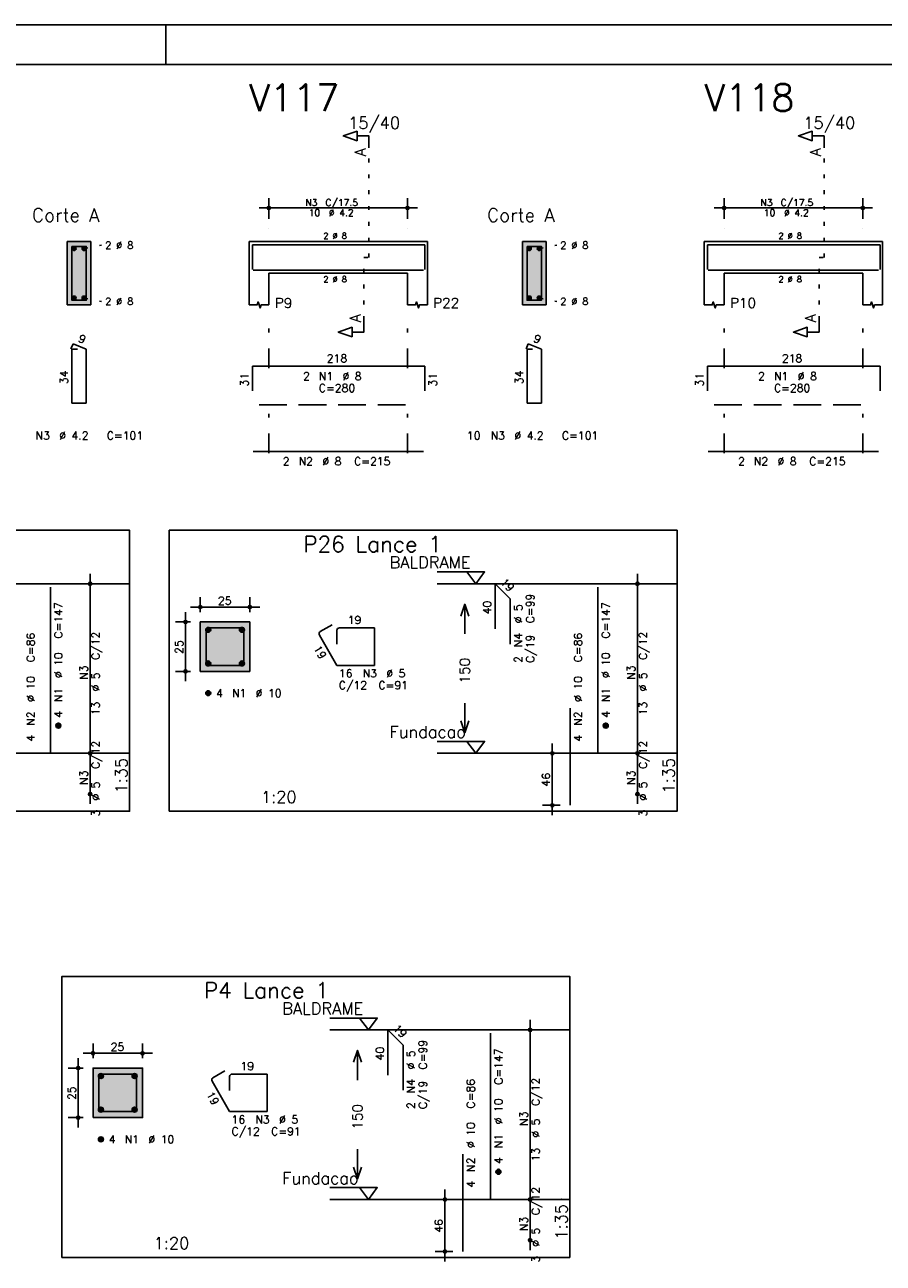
# Model space of a CAD drawing. Extents: x 0 to 84.1, y 0 to 59.4.
# Tile 7 of 9: x 43.5 to 65.2, y 28.1 to 59.4. Entities that reach past the tile are written whole.
import ezdxf

# ---------------------------------------------------------------- set-up
doc = ezdxf.new("R2010")
doc.units = 0
for name, pattern in [('ESTILO_TQS_0001', [1, 0.7, -0.3]), ('ESTILO_TQS_0002', [0.4, 0.1, -0.3]), ('ESTILO_TQS_0003', [1.5, 0.5, -0.4, 0.1, -0.5])]:
    doc.linetypes.add(name, pattern=pattern)
for name, color, linetype in [('1', 1, 'CONTINUOUS'), ('10', 10, 'CONTINUOUS'), ('2', 2, 'CONTINUOUS'), ('3', 3, 'CONTINUOUS'), ('4', 4, 'CONTINUOUS'), ('6', 6, 'CONTINUOUS'), ('7', 7, 'CONTINUOUS')]:
    doc.layers.add(name, color=color, linetype=linetype)
doc.styles.get("Standard").update_dxf_attribs({"font": 'ROMANS.SHX'})

msp = doc.modelspace()

# ---------------------------------------------------------------- linework, layer by layer
at = {"layer": '1', "linetype": 'ESTILO_TQS_0002'}
for p, q in [((52.229, 53.52), (52.229, 56.29)), ((63.725, 53.52), (63.725, 56.29)), ((45.033, 53.745), (45.478, 53.83)), ((56.529, 53.745), (56.974, 53.83)), ((52.104, 51.935), (52.104, 53.52)), ((52.104, 53.52), (52.229, 53.52)), ((63.6, 51.935), (63.6, 53.52)), ((63.6, 53.52), (63.725, 53.52)), ((45.033, 52.495), (45.478, 52.41)), ((56.529, 52.495), (56.974, 52.41))]:
    msp.add_line(p, q, dxfattribs=at)
at = {"layer": '1', "linetype": 'ESTILO_TQS_0001'}
for p, q in [((49.454, 49.795), (53.454, 49.795)), ((60.95, 49.795), (64.95, 49.795))]:
    msp.add_line(p, q, dxfattribs=at)
at = {"layer": '1', "linetype": 'CONTINUOUS'}
for points in [[(33.36, 39.526214), (46.185, 39.526214), (46.185, 46.626214), (33.36, 46.626214), (33.36, 39.526214)], [(47.185, 39.526214), (60.01, 39.526214), (60.01, 46.626214), (47.185, 46.626214), (47.185, 39.526214)], [(53.95, 45.576214), (55.15, 45.576214), (54.925, 45.276214), (54.7, 45.576214)], [(46.185, 45.276214), (40.125, 45.276214)], [(60.01, 45.276214), (53.95, 45.276214)], [(53.95, 41.2905), (55.15, 41.2905), (54.925, 40.9905), (54.7, 41.2905)], [(46.185, 40.9905), (40.125, 40.9905)], [(60.01, 40.9905), (53.95, 40.9905)], [(44.475, 28.252214), (57.3, 28.252214), (57.3, 35.352214), (44.475, 35.352214), (44.475, 28.252214)], [(51.24, 34.302214), (52.44, 34.302214), (52.215, 34.002214), (51.99, 34.302214)], [(57.3, 34.002214), (51.24, 34.002214)], [(51.24, 30.0165), (52.44, 30.0165), (52.215, 29.7165), (51.99, 30.0165)], [(57.3, 29.7165), (51.24, 29.7165)]]:
    msp.add_lwpolyline(points, dxfattribs=at)
at = {"layer": '1', "linetype": 'ESTILO_TQS_0002'}
for points in [[(47.97, 43.060857), (49.22, 43.060857), (49.22, 44.310857), (47.97, 44.310857), (47.97, 43.060857)], [(45.26, 31.786857), (46.51, 31.786857), (46.51, 33.036857), (45.26, 33.036857), (45.26, 31.786857)]]:
    msp.add_lwpolyline(points, dxfattribs=at)
at = {"layer": '1', "linetype": 'CONTINUOUS'}
for centre in [(44.783, 53.745), (45.033, 53.745), (56.279, 53.745), (56.529, 53.745), (44.783, 52.495), (45.033, 52.495), (56.279, 52.495), (56.529, 52.495)]:
    msp.add_circle(centre, 0.05, dxfattribs=at)
for points in [[(44.833, 53.745), (44.758, 53.788301), (44.736015, 53.762101)], [(44.833, 53.745), (44.736015, 53.762101), (44.736015, 53.727899)], [(44.833, 53.745), (44.736015, 53.727899), (44.758, 53.701699)], [(44.833, 53.745), (44.791682, 53.79424), (44.758, 53.788301)], [(44.833, 53.745), (44.758, 53.701699), (44.791682, 53.69576)], [(44.833, 53.745), (44.821302, 53.777139), (44.791682, 53.79424)], [(44.833, 53.745), (44.791682, 53.69576), (44.821302, 53.712861)], [(44.833, 53.745), (44.821302, 53.712861), (44.833, 53.745)], [(45.083, 53.745), (45.008, 53.788301), (44.986015, 53.762101)], [(45.083, 53.745), (44.986015, 53.762101), (44.986015, 53.727899)], [(45.083, 53.745), (44.986015, 53.727899), (45.008, 53.701699)], [(45.083, 53.745), (45.041682, 53.79424), (45.008, 53.788301)], [(45.083, 53.745), (45.008, 53.701699), (45.041682, 53.69576)], [(45.083, 53.745), (45.071302, 53.777139), (45.041682, 53.79424)], [(45.083, 53.745), (45.041682, 53.69576), (45.071302, 53.712861)], [(45.083, 53.745), (45.071302, 53.712861), (45.083, 53.745)], [(56.329, 53.745), (56.254, 53.788301), (56.232015, 53.762101)], [(56.329, 53.745), (56.232015, 53.762101), (56.232015, 53.727899)], [(56.329, 53.745), (56.232015, 53.727899), (56.254, 53.701699)], [(56.329, 53.745), (56.287682, 53.79424), (56.254, 53.788301)], [(56.329, 53.745), (56.254, 53.701699), (56.287682, 53.69576)], [(56.329, 53.745), (56.317302, 53.777139), (56.287682, 53.79424)], [(56.329, 53.745), (56.287682, 53.69576), (56.317302, 53.712861)], [(56.329, 53.745), (56.317302, 53.712861), (56.329, 53.745)], [(56.579, 53.745), (56.504, 53.788301), (56.482015, 53.762101)], [(56.579, 53.745), (56.482015, 53.762101), (56.482015, 53.727899)], [(56.579, 53.745), (56.482015, 53.727899), (56.504, 53.701699)], [(56.579, 53.745), (56.537682, 53.79424), (56.504, 53.788301)], [(56.579, 53.745), (56.504, 53.701699), (56.537682, 53.69576)], [(56.579, 53.745), (56.567302, 53.777139), (56.537682, 53.79424)], [(56.579, 53.745), (56.537682, 53.69576), (56.567302, 53.712861)], [(56.579, 53.745), (56.567302, 53.712861), (56.579, 53.745)], [(44.833, 52.495), (44.758, 52.538301), (44.736015, 52.512101)], [(44.833, 52.495), (44.736015, 52.512101), (44.736015, 52.477899)], [(44.833, 52.495), (44.736015, 52.477899), (44.758, 52.451699)], [(44.833, 52.495), (44.791682, 52.54424), (44.758, 52.538301)], [(44.833, 52.495), (44.758, 52.451699), (44.791682, 52.44576)], [(44.833, 52.495), (44.821302, 52.527139), (44.791682, 52.54424)], [(44.833, 52.495), (44.791682, 52.44576), (44.821302, 52.462861)], [(44.833, 52.495), (44.821302, 52.462861), (44.833, 52.495)], [(45.083, 52.495), (45.008, 52.538301), (44.986015, 52.512101)], [(45.083, 52.495), (44.986015, 52.512101), (44.986015, 52.477899)], [(45.083, 52.495), (44.986015, 52.477899), (45.008, 52.451699)], [(45.083, 52.495), (45.041682, 52.54424), (45.008, 52.538301)], [(45.083, 52.495), (45.008, 52.451699), (45.041682, 52.44576)], [(45.083, 52.495), (45.071302, 52.527139), (45.041682, 52.54424)], [(45.083, 52.495), (45.041682, 52.44576), (45.071302, 52.462861)], [(45.083, 52.495), (45.071302, 52.462861), (45.083, 52.495)], [(56.329, 52.495), (56.254, 52.538301), (56.232015, 52.512101)], [(56.329, 52.495), (56.232015, 52.512101), (56.232015, 52.477899)], [(56.329, 52.495), (56.232015, 52.477899), (56.254, 52.451699)], [(56.329, 52.495), (56.287682, 52.54424), (56.254, 52.538301)], [(56.329, 52.495), (56.254, 52.451699), (56.287682, 52.44576)], [(56.329, 52.495), (56.317302, 52.527139), (56.287682, 52.54424)], [(56.329, 52.495), (56.287682, 52.44576), (56.317302, 52.462861)], [(56.329, 52.495), (56.317302, 52.462861), (56.329, 52.495)], [(56.579, 52.495), (56.504, 52.538301), (56.482015, 52.512101)], [(56.579, 52.495), (56.482015, 52.512101), (56.482015, 52.477899)], [(56.579, 52.495), (56.482015, 52.477899), (56.504, 52.451699)], [(56.579, 52.495), (56.537682, 52.54424), (56.504, 52.538301)], [(56.579, 52.495), (56.504, 52.451699), (56.537682, 52.44576)], [(56.579, 52.495), (56.567302, 52.527139), (56.537682, 52.54424)], [(56.579, 52.495), (56.537682, 52.44576), (56.567302, 52.462861)], [(56.579, 52.495), (56.567302, 52.462861), (56.579, 52.495)]]:
    msp.add_solid(points, dxfattribs=at)
at = {"layer": '10', "linetype": 'CONTINUOUS'}
for points in [[(45.208, 52.32), (45.208, 53.92), (44.608, 53.92)], [(45.208, 52.32), (44.608, 53.92), (44.608, 52.32)], [(56.704, 52.32), (56.704, 53.92), (56.104, 53.92)], [(56.704, 52.32), (56.104, 53.92), (56.104, 52.32)], [(45.208, 52.32), (44.608, 52.32), (45.208, 52.32)], [(56.704, 52.32), (56.104, 52.32), (56.704, 52.32)]]:
    msp.add_solid(points, dxfattribs=at)
at = {"layer": '2', "linetype": 'CONTINUOUS'}
for p, q in [((84.100006, 59.400002), (0, 59.400002)), ((47.100006, 58.400002), (47.100006, 59.400002)), ((49.454, 54.77), (53.454, 54.77)), ((49.704, 54.5), (49.704, 55.02)), ((53.204, 54.5), (53.204, 55.02)), ((60.95, 54.77), (64.95, 54.77)), ((61.2, 54.5), (61.2, 55.02)), ((64.7, 54.5), (64.7, 55.02)), ((49.704, 54.25), (49.704, 54.25)), ((53.204, 54.25), (53.204, 54.25)), ((61.2, 54.25), (61.2, 54.25)), ((64.7, 54.25), (64.7, 54.25)), ((45.208, 53.92), (44.608, 53.92)), ((44.608, 53.92), (44.608, 52.32)), ((45.208, 52.32), (45.208, 53.92)), ((49.204, 53.92), (49.204, 53.12)), ((49.204, 53.92), (49.704, 53.92)), ((49.704, 53.92), (53.204, 53.92)), ((53.204, 53.92), (53.704, 53.92)), ((53.704, 53.92), (53.704, 53.12)), ((56.704, 53.92), (56.104, 53.92)), ((56.104, 53.92), (56.104, 52.32)), ((56.704, 52.32), (56.704, 53.92)), ((60.7, 53.92), (60.7, 53.12)), ((60.7, 53.92), (61.2, 53.92)), ((61.2, 53.92), (64.7, 53.92)), ((64.7, 53.92), (65.2, 53.92)), ((65.2, 53.92), (65.2, 53.12)), ((49.204, 53.12), (49.204, 52.32)), ((49.704, 53.12), (53.204, 53.12)), ((49.704, 53.12), (49.704, 52.32)), ((53.204, 53.12), (53.204, 52.32)), ((53.704, 53.12), (53.704, 52.32)), ((60.7, 53.12), (60.7, 52.32)), ((61.2, 53.12), (64.7, 53.12)), ((61.2, 53.12), (61.2, 52.32)), ((64.7, 53.12), (64.7, 52.32)), ((65.2, 53.12), (65.2, 52.32)), ((44.608, 52.32), (45.208, 52.32)), ((56.104, 52.32), (56.704, 52.32)), ((45.185, 40.7405), (45.185, 45.526214)), ((59.01, 40.7405), (59.01, 45.526214)), ((45.185, 45.276214), (45.185, 45.276214)), ((59.01, 45.276214), (59.01, 45.276214)), ((47.97, 44.560857), (47.97, 44.935857)), ((49.22, 44.560857), (49.22, 44.935857)), ((47.595, 42.810857), (47.595, 44.560857)), ((47.72, 44.685857), (49.47, 44.685857)), ((47.72, 44.310857), (47.345, 44.310857)), ((47.97, 44.310857), (47.97, 44.310857)), ((47.97, 44.310857), (47.97, 44.310857)), ((49.22, 44.310857), (49.22, 44.310857)), ((47.72, 43.060857), (47.345, 43.060857)), ((47.97, 43.060857), (47.97, 43.060857)), ((45.185, 39.711929), (45.185, 41.2405)), ((56.86, 39.426214), (56.86, 41.2405)), ((59.01, 39.711929), (59.01, 41.2405)), ((45.185, 40.9905), (45.185, 40.9905)), ((45.185, 40.9905), (45.185, 40.9905)), ((57.06, 40.9905), (56.61, 40.9905)), ((57.31, 40.9905), (57.31, 40.9905)), ((59.01, 40.9905), (59.01, 40.9905)), ((59.01, 40.9905), (59.01, 40.9905)), ((45.185, 39.961929), (45.185, 39.961929)), ((59.01, 39.961929), (59.01, 39.961929)), ((57.06, 39.676214), (56.61, 39.676214)), ((57.31, 39.676214), (57.31, 39.676214)), ((56.3, 29.4665), (56.3, 34.252214)), ((56.3, 34.002214), (56.3, 34.002214)), ((45.26, 33.286857), (45.26, 33.661857)), ((46.51, 33.286857), (46.51, 33.661857)), ((44.885, 31.536857), (44.885, 33.286857)), ((45.01, 33.411857), (46.76, 33.411857)), ((45.01, 33.036857), (44.635, 33.036857)), ((45.26, 33.036857), (45.26, 33.036857)), ((45.26, 33.036857), (45.26, 33.036857)), ((46.51, 33.036857), (46.51, 33.036857)), ((45.01, 31.786857), (44.635, 31.786857)), ((45.26, 31.786857), (45.26, 31.786857)), ((54.15, 28.152214), (54.15, 29.9665)), ((56.3, 28.437929), (56.3, 29.9665)), ((54.35, 29.7165), (53.9, 29.7165)), ((54.6, 29.7165), (54.6, 29.7165)), ((56.3, 29.7165), (56.3, 29.7165)), ((56.3, 29.7165), (56.3, 29.7165)), ((56.3, 28.687929), (56.3, 28.687929)), ((54.35, 28.402214), (53.9, 28.402214)), ((54.6, 28.402214), (54.6, 28.402214))]:
    msp.add_line(p, q, dxfattribs=at)
at = {"layer": '2', "linetype": 'ESTILO_TQS_0003'}
for p, q in [((49.704, 50.722), (49.704, 51.82)), ((53.204, 50.722), (53.204, 51.82)), ((61.2, 50.722), (61.2, 51.82)), ((64.7, 50.722), (64.7, 51.82)), ((49.704, 48.572), (49.704, 49.918)), ((53.204, 48.572), (53.204, 49.918)), ((61.2, 48.572), (61.2, 49.918)), ((64.7, 48.572), (64.7, 49.918))]:
    msp.add_line(p, q, dxfattribs=at)
at = {"layer": '2', "linetype": 'CONTINUOUS'}
for points in [[(83.100006, 1), (2.5, 1), (2.5, 58.400002), (83.100006, 58.400002), (83.100006, 1)], [(52.229, 56.29), (52.229, 56.59), (51.929, 56.59), (51.929, 56.47), (51.579, 56.59), (51.929, 56.71), (51.929, 56.59)], [(63.725, 56.29), (63.725, 56.59), (63.425, 56.59), (63.425, 56.47), (63.075, 56.59), (63.425, 56.71), (63.425, 56.59)], [(49.204, 52.32), (49.404, 52.32), (49.429, 52.395), (49.479, 52.245), (49.504, 52.32), (49.704, 52.32)], [(53.204, 52.32), (53.404, 52.32), (53.429, 52.395), (53.479, 52.245), (53.504, 52.32), (53.704, 52.32)], [(60.7, 52.32), (60.9, 52.32), (60.925, 52.395), (60.975, 52.245), (61, 52.32), (61.2, 52.32)], [(64.7, 52.32), (64.9, 52.32), (64.925, 52.395), (64.975, 52.245), (65, 52.32), (65.2, 52.32)], [(52.104, 51.935), (52.104, 51.635), (51.804, 51.635), (51.804, 51.515), (51.454, 51.635), (51.804, 51.755), (51.804, 51.635)], [(63.6, 51.935), (63.6, 51.635), (63.3, 51.635), (63.3, 51.515), (62.95, 51.635), (63.3, 51.755), (63.3, 51.635)], [(54.55, 44.458357), (54.65, 44.758357), (54.75, 44.458357)], [(54.65, 44.008357), (54.65, 44.758357)], [(47.97, 43.060857), (49.22, 43.060857), (49.22, 44.310857), (47.97, 44.310857), (47.97, 43.060857)], [(54.65, 42.258357), (54.65, 41.508357)], [(54.55, 41.808357), (54.65, 41.508357), (54.75, 41.808357)], [(51.84, 33.184357), (51.94, 33.484357), (52.04, 33.184357)], [(51.94, 32.734357), (51.94, 33.484357)], [(45.26, 31.786857), (46.51, 31.786857), (46.51, 33.036857), (45.26, 33.036857), (45.26, 31.786857)], [(51.94, 30.984357), (51.94, 30.234357)], [(51.84, 30.534357), (51.94, 30.234357), (52.04, 30.534357)]]:
    msp.add_lwpolyline(points, dxfattribs=at)
for centre, radius in [((49.704, 54.77), 0.041625), ((49.704, 54.77), 0.02075), ((53.204, 54.77), 0.041625), ((53.204, 54.77), 0.02075), ((61.2, 54.77), 0.041625), ((61.2, 54.77), 0.02075), ((64.7, 54.77), 0.041625), ((64.7, 54.77), 0.02075), ((45.185, 45.276214), 0.041625), ((45.185, 45.276214), 0.02075), ((59.01, 45.276214), 0.041625), ((59.01, 45.276214), 0.02075), ((47.97, 44.685857), 0.04), ((47.97, 44.685857), 0.02), ((49.22, 44.685857), 0.04), ((49.22, 44.685857), 0.02), ((47.595, 44.310857), 0.04), ((47.595, 44.310857), 0.02), ((47.595, 43.060857), 0.04), ((47.595, 43.060857), 0.02), ((45.185, 40.9905), 0.041625), ((45.185, 40.9905), 0.041625), ((45.185, 40.9905), 0.02075), ((45.185, 40.9905), 0.02075), ((56.86, 40.9905), 0.04), ((56.86, 40.9905), 0.02), ((59.01, 40.9905), 0.041625), ((59.01, 40.9905), 0.041625), ((59.01, 40.9905), 0.02075), ((59.01, 40.9905), 0.02075), ((45.185, 39.961929), 0.041625), ((45.185, 39.961929), 0.02075), ((59.01, 39.961929), 0.041625), ((59.01, 39.961929), 0.02075), ((56.86, 39.676214), 0.04), ((56.86, 39.676214), 0.02), ((56.3, 34.002214), 0.041625), ((56.3, 34.002214), 0.02075), ((45.26, 33.411857), 0.04), ((45.26, 33.411857), 0.02), ((46.51, 33.411857), 0.04), ((46.51, 33.411857), 0.02), ((44.885, 33.036857), 0.04), ((44.885, 33.036857), 0.02), ((44.885, 31.786857), 0.04), ((44.885, 31.786857), 0.02), ((54.15, 29.7165), 0.04), ((54.15, 29.7165), 0.02), ((56.3, 29.7165), 0.041625), ((56.3, 29.7165), 0.041625), ((56.3, 29.7165), 0.02075), ((56.3, 29.7165), 0.02075), ((56.3, 28.687929), 0.041625), ((56.3, 28.687929), 0.02075), ((54.15, 28.402214), 0.04), ((54.15, 28.402214), 0.02)]:
    msp.add_circle(centre, radius, dxfattribs=at)
for points in [[(47.97, 43.060857), (49.22, 43.060857), (49.22, 44.310857)], [(47.97, 43.060857), (49.22, 44.310857), (47.97, 44.310857)], [(47.97, 43.060857), (47.97, 44.310857), (47.97, 43.060857)], [(45.26, 31.786857), (46.51, 31.786857), (46.51, 33.036857)], [(45.26, 31.786857), (46.51, 33.036857), (45.26, 33.036857)], [(45.26, 31.786857), (45.26, 33.036857), (45.26, 31.786857)]]:
    msp.add_solid(points, dxfattribs=at)
at = {"layer": '3', "linetype": 'CONTINUOUS'}
for p, q in [((48.108156, 44.102046), (48.17881, 44.1727)), ((48.108165, 44.119732), (48.161181, 44.172749)), ((48.111831, 44.088044), (48.192838, 44.16905)), ((48.117882, 44.076416), (48.204471, 44.163006)), ((48.125828, 44.066686), (48.214208, 44.155065)), ((48.135562, 44.058741), (48.222159, 44.145339)), ((48.147198, 44.0527), (48.228158, 44.13366)), ((48.958156, 44.102046), (49.02881, 44.1727)), ((48.958165, 44.119732), (49.011181, 44.172749)), ((48.961831, 44.088044), (49.042838, 44.16905)), ((48.967882, 44.076416), (49.054471, 44.163006)), ((48.975828, 44.066686), (49.064208, 44.155065)), ((48.985562, 44.058741), (49.072159, 44.145339)), ((48.997198, 44.0527), (49.078158, 44.13366)), ((48.161173, 44.048997), (48.231893, 44.119717)), ((48.178878, 44.049024), (48.231897, 44.102044)), ((49.011173, 44.048997), (49.081893, 44.119717)), ((49.028878, 44.049024), (49.081897, 44.102044)), ((48.108156, 43.252046), (48.17881, 43.3227)), ((48.108165, 43.269732), (48.161181, 43.322749)), ((48.111831, 43.238044), (48.192838, 43.31905)), ((48.117882, 43.226416), (48.204471, 43.313006)), ((48.125828, 43.216686), (48.214208, 43.305065)), ((48.135562, 43.208741), (48.222159, 43.295339)), ((48.147198, 43.2027), (48.228158, 43.28366)), ((48.161173, 43.198997), (48.231893, 43.269717)), ((48.178878, 43.199024), (48.231897, 43.252044)), ((48.958156, 43.252046), (49.02881, 43.3227)), ((48.958165, 43.269732), (49.011181, 43.322749)), ((48.961831, 43.238044), (49.042838, 43.31905)), ((48.967882, 43.226416), (49.054471, 43.313006)), ((48.975828, 43.216686), (49.064208, 43.305065)), ((48.985562, 43.208741), (49.072159, 43.295339)), ((48.997198, 43.2027), (49.078158, 43.28366)), ((49.011173, 43.198997), (49.081893, 43.269717)), ((49.028878, 43.199024), (49.081897, 43.252044)), ((48.108156, 42.502046), (48.17881, 42.5727)), ((48.108165, 42.519732), (48.161181, 42.572749)), ((48.111831, 42.488044), (48.192838, 42.56905)), ((48.117882, 42.476416), (48.204471, 42.563006)), ((48.125828, 42.466686), (48.214208, 42.555065)), ((48.135562, 42.458741), (48.222159, 42.545339)), ((48.147198, 42.4527), (48.228158, 42.53366)), ((48.161173, 42.448997), (48.231893, 42.519717)), ((48.178878, 42.449024), (48.231897, 42.502044)), ((44.323156, 41.681689), (44.39381, 41.752343)), ((44.323165, 41.699375), (44.376181, 41.752392)), ((44.326831, 41.667687), (44.407838, 41.748693)), ((44.332882, 41.656059), (44.419471, 41.742649)), ((44.340828, 41.646328), (44.429208, 41.734708)), ((44.350562, 41.638384), (44.437159, 41.724982)), ((44.362198, 41.632343), (44.443158, 41.713303)), ((44.376173, 41.62864), (44.446893, 41.69936)), ((44.393878, 41.628667), (44.446897, 41.681687)), ((58.148156, 41.681689), (58.21881, 41.752343)), ((58.148165, 41.699375), (58.201181, 41.752392)), ((58.151831, 41.667687), (58.232838, 41.748693)), ((58.157882, 41.656059), (58.244471, 41.742649)), ((58.165828, 41.646328), (58.254208, 41.734708)), ((58.175562, 41.638384), (58.262159, 41.724982)), ((58.187198, 41.632343), (58.268158, 41.713303)), ((58.201173, 41.62864), (58.271893, 41.69936)), ((58.218878, 41.628667), (58.271897, 41.681687)), ((45.398156, 32.828046), (45.46881, 32.8987)), ((45.398165, 32.845732), (45.451181, 32.898749)), ((45.401831, 32.814044), (45.482838, 32.89505)), ((45.407882, 32.802416), (45.494471, 32.889006)), ((45.415828, 32.792686), (45.504208, 32.881065)), ((45.425562, 32.784741), (45.512159, 32.871339)), ((45.437198, 32.7787), (45.518158, 32.85966)), ((46.248156, 32.828046), (46.31881, 32.8987)), ((46.248165, 32.845732), (46.301181, 32.898749)), ((46.251831, 32.814044), (46.332838, 32.89505)), ((46.257882, 32.802416), (46.344471, 32.889006)), ((46.265828, 32.792686), (46.354208, 32.881065)), ((46.275562, 32.784741), (46.362159, 32.871339)), ((46.287198, 32.7787), (46.368158, 32.85966)), ((45.451173, 32.774997), (45.521893, 32.845717)), ((45.468878, 32.775024), (45.521897, 32.828044)), ((46.301173, 32.774997), (46.371893, 32.845717)), ((46.318878, 32.775024), (46.371897, 32.828044)), ((45.398156, 31.978046), (45.46881, 32.0487)), ((45.398165, 31.995732), (45.451181, 32.048749)), ((45.401831, 31.964044), (45.482838, 32.04505)), ((45.407882, 31.952416), (45.494471, 32.039006)), ((45.415828, 31.942686), (45.504208, 32.031065)), ((45.425562, 31.934741), (45.512159, 32.021339)), ((45.437198, 31.9287), (45.518158, 32.00966)), ((45.451173, 31.924997), (45.521893, 31.995717)), ((45.468878, 31.925024), (45.521897, 31.978044)), ((46.248156, 31.978046), (46.31881, 32.0487)), ((46.248165, 31.995732), (46.301181, 32.048749)), ((46.251831, 31.964044), (46.332838, 32.04505)), ((46.257882, 31.952416), (46.344471, 32.039006)), ((46.265828, 31.942686), (46.354208, 32.031065)), ((46.275562, 31.934741), (46.362159, 32.021339)), ((46.287198, 31.9287), (46.368158, 32.00966)), ((46.301173, 31.924997), (46.371893, 31.995717)), ((46.318878, 31.925024), (46.371897, 31.978044)), ((45.398156, 31.228046), (45.46881, 31.2987)), ((45.398165, 31.245732), (45.451181, 31.298749)), ((45.401831, 31.214044), (45.482838, 31.29505)), ((45.407882, 31.202416), (45.494471, 31.289006)), ((45.415828, 31.192686), (45.504208, 31.281065)), ((45.425562, 31.184741), (45.512159, 31.271339)), ((45.437198, 31.1787), (45.518158, 31.25966)), ((45.451173, 31.174997), (45.521893, 31.245717)), ((45.468878, 31.175024), (45.521897, 31.228044)), ((55.438156, 30.407689), (55.50881, 30.478343)), ((55.438165, 30.425375), (55.491181, 30.478392)), ((55.441831, 30.393687), (55.522838, 30.474693)), ((55.447882, 30.382059), (55.534471, 30.468649)), ((55.455828, 30.372328), (55.544208, 30.460708)), ((55.465562, 30.364384), (55.552159, 30.450982)), ((55.477198, 30.358343), (55.558158, 30.439303)), ((55.491173, 30.35464), (55.561893, 30.42536)), ((55.508878, 30.354667), (55.561897, 30.407687))]:
    msp.add_line(p, q, dxfattribs=at)
for centre in [(48.17, 44.110857), (49.02, 44.110857), (48.17, 43.260857), (49.02, 43.260857), (48.17, 42.510857), (44.385, 41.6905), (58.21, 41.6905), (45.46, 32.836857), (46.31, 32.836857), (45.46, 31.986857), (46.31, 31.986857), (45.46, 31.236857), (55.5, 30.4165)]:
    msp.add_circle(centre, 0.0625, dxfattribs=at)
at = {"layer": '4', "linetype": 'CONTINUOUS'}
for p, q in [((49.284, 53.22), (49.284, 53.84)), ((49.284, 53.84), (53.644, 53.84)), ((53.644, 53.84), (53.644, 53.22)), ((60.78, 53.22), (60.78, 53.84)), ((60.78, 53.84), (65.14, 53.84)), ((65.14, 53.84), (65.14, 53.22)), ((49.304, 53.2), (53.604, 53.2)), ((60.8, 53.2), (65.1, 53.2)), ((48.5325, 44.160857), (48.1825, 44.160857)), ((49.07, 44.160857), (48.1825, 44.160857)), ((49.07, 43.210857), (49.07, 44.160857)), ((48.12, 44.098357), (48.12, 43.210857)), ((48.12, 44.098357), (48.12, 43.748357)), ((48.12, 43.210857), (49.07, 43.210857)), ((45.8225, 32.886857), (45.4725, 32.886857)), ((46.36, 32.886857), (45.4725, 32.886857)), ((46.36, 31.936857), (46.36, 32.886857)), ((45.41, 32.824357), (45.41, 31.936857)), ((45.41, 32.824357), (45.41, 32.474357)), ((45.41, 31.936857), (46.36, 31.936857))]:
    msp.add_line(p, q, dxfattribs=at)
for points in [[(44.728, 53.8), (44.728, 52.44), (45.088, 52.44), (45.088, 53.8), (44.728, 53.8)], [(56.224, 53.8), (56.224, 52.44), (56.584, 52.44), (56.584, 53.8), (56.224, 53.8)]]:
    msp.add_lwpolyline(points, dxfattribs=at)
for centre in [(48.1825, 44.098357), (48.1825, 44.098357), (45.4725, 32.824357), (45.4725, 32.824357)]:
    msp.add_arc(centre, 0.0625, 90, 180, dxfattribs=at)
at = {"layer": '6', "linetype": 'CONTINUOUS'}
for p, q in [((44.756338, 51.34), (44.701893, 51.21102)), ((45.088, 51.2), (44.756338, 51.34)), ((56.252338, 51.34), (56.197893, 51.21102)), ((56.584, 51.2), (56.252338, 51.34)), ((44.868, 51.2), (44.728, 51.2)), ((44.728, 51.2), (44.728, 49.84)), ((45.088, 49.84), (45.088, 51.2)), ((56.364, 51.2), (56.224, 51.2)), ((56.224, 51.2), (56.224, 49.84)), ((56.584, 49.84), (56.584, 51.2)), ((49.284, 50.15), (49.284, 50.77)), ((49.284, 50.77), (53.644, 50.77)), ((53.644, 50.77), (53.644, 50.15)), ((60.78, 50.15), (60.78, 50.77)), ((60.78, 50.77), (65.14, 50.77)), ((65.14, 50.77), (65.14, 50.15)), ((44.728, 49.84), (45.088, 49.84)), ((56.224, 49.84), (56.584, 49.84)), ((49.304, 48.62), (53.604, 48.62)), ((60.8, 48.62), (65.1, 48.62)), ((44.185, 40.9905), (44.185, 45.1905)), ((55.416146, 44.133357), (55.416146, 45.276214)), ((55.416146, 45.276214), (55.800004, 44.892356)), ((58.01, 40.9905), (58.01, 45.1905)), ((55.800004, 44.892356), (55.800004, 43.749499)), ((51.302235, 44.239831), (50.999127, 44.064831)), ((52.37, 44.160857), (51.4825, 44.160857)), ((52.37, 43.210857), (52.37, 44.160857)), ((50.97625, 43.979455), (51.42, 43.210857)), ((51.42, 44.098357), (51.42, 43.748357)), ((51.42, 43.210857), (52.37, 43.210857)), ((57.31, 39.676214), (57.31, 42.133357)), ((52.706146, 32.859357), (52.706146, 34.002214)), ((52.706146, 34.002214), (53.090004, 33.618356)), ((55.3, 29.7165), (55.3, 33.9165)), ((53.090004, 33.618356), (53.090004, 32.475499)), ((48.592235, 32.965831), (48.289127, 32.790831)), ((49.66, 32.886857), (48.7725, 32.886857)), ((49.66, 31.936857), (49.66, 32.886857)), ((48.26625, 32.705455), (48.71, 31.936857)), ((48.71, 32.824357), (48.71, 32.474357)), ((48.71, 31.936857), (49.66, 31.936857)), ((54.6, 28.402214), (54.6, 30.859357))]:
    msp.add_line(p, q, dxfattribs=at)
for centre, start, end in [((51.4825, 44.098357), 90, 180), ((51.030377, 44.010705), 120, 210), ((48.7725, 32.824357), 90, 180), ((48.320377, 32.736705), 120, 210)]:
    msp.add_arc(centre, 0.0625, start, end, dxfattribs=at)

# ---------------------------------------------------------------- texts
at = {"layer": '1', "linetype": 'CONTINUOUS'}
for s, p in [('BALDRAME', (52.75, 45.666214)), ('Fundacao', (52.75, 41.3805)), ('BALDRAME', (50.04, 34.392214)), ('Fundacao', (50.04, 30.1065))]:
    msp.add_text(s, height=0.3, dxfattribs=at).set_placement(p)
at = {"layer": '2', "linetype": 'CONTINUOUS'}
for s, height, p in [('15/40', 0.3, (51.704, 56.77)), ('15/40', 0.3, (63.2, 56.77)), ('Corte A', 0.34, (43.718, 54.42)), ('N3', 0.17, (50.621, 54.821)), ('C/17.5', 0.17, (51.131, 54.821)), ('Corte A', 0.34, (55.214, 54.42)), ('N3', 0.17, (62.117, 54.821)), ('C/17.5', 0.17, (62.627, 54.821)), ('10', 0.17, (50.706, 54.566)), ('%%c 4.2', 0.17, (51.216, 54.566)), ('10', 0.17, (62.202, 54.566)), ('%%c 4.2', 0.17, (62.712, 54.566)), ('2 %%c 8', 0.15, (51.079, 53.995)), ('2 %%c 8', 0.15, (62.575, 53.995)), ('2 %%c 8', 0.18, (45.568, 53.74)), ('2 %%c 8', 0.18, (57.064, 53.74)), ('2 %%c 8', 0.15, (51.079, 52.895)), ('2 %%c 8', 0.15, (62.575, 52.895)), ('2 %%c 8', 0.18, (45.568, 52.32)), ('P9', 0.25, (49.854, 52.245)), ('P22', 0.25, (53.854, 52.245)), ('2 %%c 8', 0.18, (57.064, 52.32)), ('P10', 0.25, (61.35, 52.245)), ('218', 0.2, (51.164, 50.87)), ('218', 0.2, (62.66, 50.87)), ('2', 0.2, (50.564, 50.42)), ('N1', 0.2, (50.964, 50.42)), ('%%c 8', 0.2, (51.564, 50.42)), ('2', 0.2, (62.06, 50.42)), ('N1', 0.2, (62.46, 50.42)), ('%%c 8', 0.2, (63.06, 50.42)), ('C=280', 0.2, (50.964, 50.12)), ('C=280', 0.2, (62.46, 50.12)), ('N3', 0.2, (43.808, 48.92)), ('%%c 4.2', 0.2, (44.408, 48.92)), ('C=101', 0.2, (45.608, 48.92)), ('10', 0.2, (54.704, 48.92)), ('N3', 0.2, (55.304, 48.92)), ('%%c 4.2', 0.2, (55.904, 48.92)), ('C=101', 0.2, (57.104, 48.92)), ('2', 0.2, (50.054, 48.27)), ('N2', 0.2, (50.454, 48.27)), ('%%c 8', 0.2, (51.054, 48.27)), ('C=215', 0.2, (51.854, 48.27)), ('2', 0.2, (61.55, 48.27)), ('N2', 0.2, (61.95, 48.27)), ('%%c 8', 0.2, (62.55, 48.27)), ('C=215', 0.2, (63.35, 48.27)), ('1', 0.01, (45.975, 45.276214)), ('1', 0.01, (59.8, 45.276214)), ('25', 0.2, (48.415, 44.745857)), ('19', 0.2, (51.695, 44.260857)), ('16', 0.2, (51.47, 42.910857)), ('N3', 0.2, (52.07, 42.910857)), ('%%c 5', 0.2, (52.67, 42.910857)), ('4', 0.2, (48.37, 42.410857)), ('N1', 0.2, (48.77, 42.410857)), ('%%c 10', 0.2, (49.37, 42.410857)), ('C/12', 0.2, (51.47, 42.610857)), ('C=91', 0.2, (52.47, 42.610857)), ('0', 0.01, (45.975, 40.9905)), ('0', 0.01, (59.8, 40.9905)), ('1:20', 0.3, (49.5025, 39.736214)), ('1', 0.01, (57.09, 34.002214)), ('25', 0.2, (45.705, 33.471857)), ('19', 0.2, (48.985, 32.986857)), ('16', 0.2, (48.76, 31.636857)), ('N3', 0.2, (49.36, 31.636857)), ('%%c 5', 0.2, (49.96, 31.636857)), ('4', 0.2, (45.66, 31.136857)), ('N1', 0.2, (46.06, 31.136857)), ('%%c 10', 0.2, (46.66, 31.136857)), ('C/12', 0.2, (48.76, 31.336857)), ('C=91', 0.2, (49.76, 31.336857)), ('0', 0.01, (57.09, 29.7165)), ('1:20', 0.3, (46.7925, 28.462214))]:
    msp.add_text(s, height=height, dxfattribs=at).set_placement(p)
for s, height, rotation, p in [('A', 0.272, 90, (52.1474, 56.0724)), ('A', 0.272, 90, (63.6434, 56.0724)), ('A', 0.272, 90, (52.0224, 51.8806)), ('A', 0.272, 90, (63.5184, 51.8806)), ('9', 0.2, 337.11462, (44.868929, 51.401017)), ('9', 0.2, 337.11462, (56.364929, 51.401017)), ('34', 0.2, 90, (44.628, 50.32)), ('31', 0.2, 90, (49.184, 50.26)), ('31', 0.2, 90, (53.944, 50.26)), ('34', 0.2, 90, (56.124, 50.32)), ('31', 0.2, 90, (60.68, 50.26)), ('19', 0.2, 315, (55.537364, 45.296417)), ('40', 0.2, 90, (55.316146, 44.504786)), ('C=99', 0.2, 90, (56.4, 44.276214)), ('C=147', 0.2, 90, (44.485, 43.8905)), ('%%c 5', 0.2, 90, (56.1, 44.276214)), ('C=147', 0.2, 90, (58.31, 43.8905)), ('C=86', 0.2, 90, (43.785, 43.2905)), ('C/12', 0.2, 90, (45.425, 43.353357)), ('N4', 0.2, 90, (56.1, 43.676214)), ('C/19', 0.2, 90, (56.4, 43.276214)), ('C=86', 0.2, 90, (57.61, 43.2905)), ('C/12', 0.2, 90, (59.25, 43.353357)), ('25', 0.2, 90, (47.535, 43.505857)), ('19', 0.2, 300, (50.822692, 43.645424)), ('%%c 10', 0.2, 90, (44.485, 42.8905)), ('N3', 0.2, 90, (45.125, 42.853357)), ('150', 0.25, 90, (54.775, 42.758357)), ('2', 0.2, 90, (56.1, 43.276214)), ('%%c 10', 0.2, 90, (58.31, 42.8905)), ('N3', 0.2, 90, (58.95, 42.853357)), ('%%c 5', 0.2, 90, (45.425, 42.553357)), ('%%c 5', 0.2, 90, (59.25, 42.553357)), ('%%c 10', 0.2, 90, (43.785, 42.2905)), ('N1', 0.2, 90, (44.485, 42.2905)), ('%%c 10', 0.2, 90, (57.61, 42.2905)), ('N1', 0.2, 90, (58.31, 42.2905)), ('N2', 0.2, 90, (43.785, 41.6905)), ('4', 0.2, 90, (44.485, 41.8905)), ('13', 0.2, 90, (45.425, 41.953357)), ('N2', 0.2, 90, (57.61, 41.6905)), ('4', 0.2, 90, (58.31, 41.8905)), ('13', 0.2, 90, (59.25, 41.953357)), ('4', 0.2, 90, (43.785, 41.2905)), ('4', 0.2, 90, (57.61, 41.2905)), ('C/12', 0.2, 90, (45.425, 40.596214)), ('C/12', 0.2, 90, (59.25, 40.596214)), ('1:35', 0.3, 90, (46.125, 39.976214)), ('1:35', 0.3, 90, (59.95, 39.976214)), ('N3', 0.2, 90, (45.125, 40.196214)), ('46', 0.2, 90, (56.8, 40.153357)), ('N3', 0.2, 90, (58.95, 40.196214)), ('%%c 5', 0.2, 90, (45.425, 39.796214)), ('%%c 5', 0.2, 90, (59.25, 39.796214)), ('3', 0.2, 90, (45.425, 39.396214)), ('3', 0.2, 90, (59.25, 39.396214)), ('19', 0.2, 315, (52.827364, 34.022417)), ('40', 0.2, 90, (52.606146, 33.230786)), ('C=99', 0.2, 90, (53.69, 33.002214)), ('%%c 5', 0.2, 90, (53.39, 33.002214)), ('C=147', 0.2, 90, (55.6, 32.6165)), ('N4', 0.2, 90, (53.39, 32.402214)), ('C/19', 0.2, 90, (53.69, 32.002214)), ('C=86', 0.2, 90, (54.9, 32.0165)), ('C/12', 0.2, 90, (56.54, 32.079357)), ('25', 0.2, 90, (44.825, 32.231857)), ('19', 0.2, 300, (48.112692, 32.371424)), ('150', 0.25, 90, (52.065, 31.484357)), ('2', 0.2, 90, (53.39, 32.002214)), ('%%c 10', 0.2, 90, (55.6, 31.6165)), ('N3', 0.2, 90, (56.24, 31.579357)), ('%%c 5', 0.2, 90, (56.54, 31.279357)), ('%%c 10', 0.2, 90, (54.9, 31.0165)), ('N1', 0.2, 90, (55.6, 31.0165)), ('N2', 0.2, 90, (54.9, 30.4165)), ('4', 0.2, 90, (55.6, 30.6165)), ('13', 0.2, 90, (56.54, 30.679357)), ('4', 0.2, 90, (54.9, 30.0165)), ('C/12', 0.2, 90, (56.54, 29.322214)), ('1:35', 0.3, 90, (57.24, 28.702214)), ('46', 0.2, 90, (54.09, 28.879357)), ('N3', 0.2, 90, (56.24, 28.922214)), ('%%c 5', 0.2, 90, (56.54, 28.522214)), ('3', 0.2, 90, (56.54, 28.122214))]:
    msp.add_text(s, height=height, rotation=rotation, dxfattribs=at).set_placement(p)
at = {"layer": '7', "linetype": 'CONTINUOUS'}
for s, height, p in [('V117', 0.68, (49.204, 57.22)), ('V118', 0.68, (60.7, 57.22)), ('P26 Lance 1', 0.4, (50.5725, 46.076214)), ('P4 Lance 1', 0.4, (48.0625, 34.802214))]:
    msp.add_text(s, height=height, dxfattribs=at).set_placement(p)

doc.saveas('drawing.dxf')
